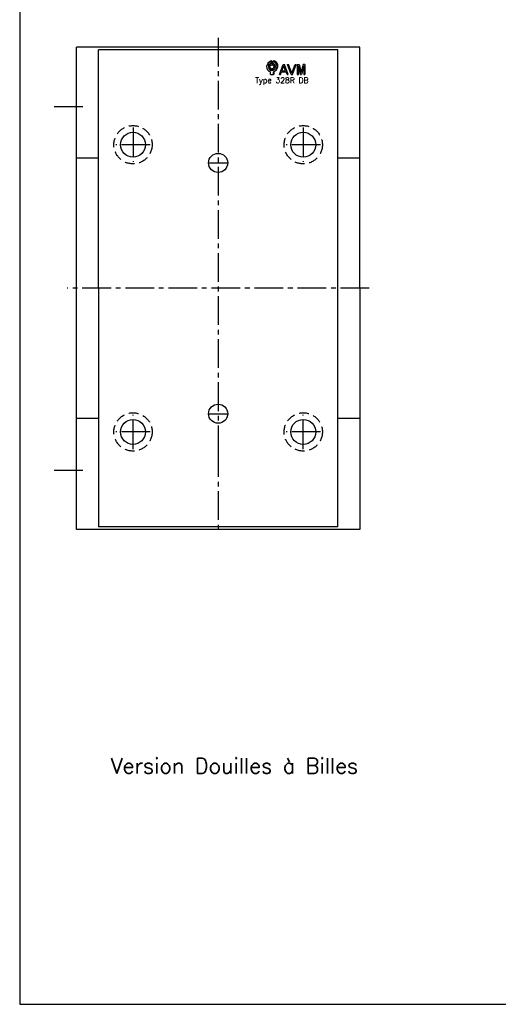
# Model space of a CAD drawing. Extents: x -96 to 526, y -694 to 247.
# Tile 1 of 3: x -96 to 154, y -694 to -180. Entities that reach past the tile are written whole.
import ezdxf

# ---------------------------------------------------------------- set-up
doc = ezdxf.new("R2010")
doc.units = 0
doc.header["$LTSCALE"] = 20
doc.linetypes.add('AXES2', pattern=[1.125, 0.75, -0.125, 0.125, -0.125])
doc.linetypes.add('CACHE', pattern=[0.375, 0.25, -0.125])
for name, color, linetype in [('AXES', 1, 'AXES2'), ('CACHES', 2, 'CACHE'), ('FIN', 4, 'CONTINUOUS'), ('FORT', 7, 'CONTINUOUS'), ('OBJETS', 3, 'CONTINUOUS')]:
    doc.layers.add(name, color=color, linetype=linetype)
doc.styles.add('ROMANS', font='romans')

# ---------------------------------------------------------------- blocks, each defined once
blk = doc.blocks.new('ACAD0130')
at = {"layer": 'OBJETS', "color": 8}
for p, q in [((-65.317724, 22.849391), (-62.489297, 25.677818)), ((-56.832443, 14.36411), (-54.004016, 17.192537)), ((-54.882696, 28.176025), (-52.054268, 31.004452)), ((-54.882696, 22.063473), (-52.054268, 24.8919)), ((-52.054268, 24.8919), (-52.054268, 31.004452)), ((-48.882696, 28.176025), (-46.054268, 31.004452)), ((-46.932948, 4.464615), (-44.104521, 7.293042)), ((-46.632696, -18.085638), (-43.804268, -15.257211)), ((-43.804268, -15.257211), (-43.804268, -7.782702)), ((-38.447667, -4.020667), (-35.61924, -1.19224))]:
    blk.add_line(p, q, dxfattribs=at)
at = {"layer": 'OBJETS', "color": 1}
for p, q in [((-54.882696, 22.063473), (-54.882696, 28.176025)), ((-48.882696, 22.063473), (-48.882696, 28.176025)), ((-57.132696, -18.085638), (-57.132696, -8.845909)), ((-57.132696, -18.085638), (-46.632696, -18.085638)), ((-46.632696, -18.085638), (-46.632696, -8.845909))]:
    blk.add_line(p, q, dxfattribs=at)
at = {"layer": 'OBJETS', "color": 7}
for p, q in [((-25.186942, -18.085638), (-11.540892, 18.085638)), ((-15.801745, -4.54065), (-9.181959, 13.006267)), ((-11.540892, 18.085638), (-6.823025, 18.085638)), ((-2.562173, -4.54065), (-9.181959, 13.006267)), ((6.823025, -18.085638), (-6.823025, 18.085638)), ((17.469075, -18.085638), (3.823025, 18.085638)), ((3.823025, 18.085638), (8.098212, 18.085638)), ((19.827771, -13.005638), (8.098212, 18.085638)), ((19.827771, -13.005638), (31.55733, 18.085638)), ((22.186467, -18.085638), (35.832518, 18.085638)), ((31.55733, 18.085638), (35.832518, 18.085638)), ((39.236893, 18.085638), (39.236893, -18.085638)), ((39.236893, 18.085638), (46.0746, 18.085638)), ((43.236893, 13.006267), (43.236893, -18.085638)), ((43.236893, 13.006267), (51.12777, -18.085638)), ((46.0746, 18.085638), (53.12777, -9.705505)), ((60.18094, 18.085638), (53.12777, -9.705505)), ((63.018647, 13.006267), (55.12777, -18.085638)), ((67.018647, 18.085638), (60.18094, 18.085638)), ((63.018647, 13.006267), (63.018647, -18.085638)), ((67.018647, 18.085638), (67.018647, -18.085638)), ((-25.186942, -18.085638), (-20.911755, -18.085638)), ((-20.911755, -18.085638), (-17.310793, -8.54065)), ((-17.310793, -8.54065), (-1.053124, -8.54065)), ((-15.801745, -4.54065), (-2.562173, -4.54065)), ((2.547838, -18.085638), (-1.053124, -8.54065)), ((2.547838, -18.085638), (6.823025, -18.085638)), ((17.469075, -18.085638), (22.186467, -18.085638)), ((39.236893, -18.085638), (43.236893, -18.085638)), ((51.12777, -18.085638), (55.12777, -18.085638)), ((63.018647, -18.085638), (67.018647, -18.085638))]:
    blk.add_line(p, q, dxfattribs=at)
at = {"layer": 'OBJETS', "color": 1}
blk.add_circle((-51.882696, 9.414362), 7, dxfattribs=at)
for radius, start, end in [(19, 99.08472, 253.959558), (13, 103.342364, 76.657636), (19, 286.040442, 80.91528)]:
    blk.add_arc((-51.882696, 9.414362), radius, start, end, dxfattribs=at)
at = {"layer": 'OBJETS', "color": 8}
for radius, start, end in [(19, 99.08472, 135), (13, 143.849883, 306.150117), (7, 315, 135), (19, 315, 80.91528)]:
    blk.add_arc((-49.054268, 12.242789), radius, start, end, dxfattribs=at)

msp = doc.modelspace()

# ---------------------------------------------------------------- linework, layer by layer
at = {"layer": 'AXES'}
for p, q in [((-77.674296, -224.909986), (-61.007629, -224.909986)), ((-36.495827, -235.909986), (-36.495827, -253.909986)), ((52.504173, -235.909986), (52.504173, -253.909986)), ((-27.495827, -244.909986), (-45.495827, -244.909986)), ((61.504173, -244.909986), (43.504173, -244.909986)), ((3.004173, -254.409986), (13.004173, -254.409986)), ((3.004173, -385.409986), (13.004173, -385.409986)), ((-36.495827, -403.909986), (-36.495827, -385.909986)), ((52.504173, -403.909986), (52.504173, -385.909986)), ((-27.495827, -394.909986), (-45.495827, -394.909986)), ((61.504173, -394.909986), (43.504173, -394.909986)), ((-77.674296, -414.909986), (-61.007629, -414.909986))]:
    msp.add_line(p, q, dxfattribs=at)
for points in [[(8.004173, -189.010378), (8.004173, -403.409986), (8.004173, -447.879742)], [(87.004173, -319.909986), (-70.995827, -319.909986)]]:
    msp.add_lwpolyline(points, dxfattribs=at)
at = {"layer": 'CACHES'}
for centre in [(-36.495827, -244.909986), (52.504173, -244.909986), (-36.495827, -394.909986), (52.504173, -394.909986)]:
    msp.add_circle(centre, 10, dxfattribs=at)
at = {"layer": 'FIN'}
msp.add_lwpolyline([(-95.736567, 247.421491), (-95.736567, -693.887549), (525.637445, -693.887549), (525.637445, 247.421491)], close=True, dxfattribs=at)
at = {"layer": 'FORT'}
for p, q in [((-54.495827, -251.909986), (-65.995827, -251.909986)), ((82.004173, -251.909986), (70.504173, -251.909986)), ((-54.495827, -387.909986), (-65.995827, -387.909986)), ((82.004173, -387.909986), (70.504173, -387.909986))]:
    msp.add_line(p, q, dxfattribs=at)
for points in [[(-65.995827, -445.909986), (-65.995827, -393.409986), (-65.995827, -319.909986), (-65.995827, -246.409986), (-65.995827, -193.909986)], [(82.004173, -193.909986), (-65.995827, -193.909986)], [(-54.495827, -319.909986), (-54.495827, -195.909986), (-54.495827, -195.409986)], [(70.504173, -195.409986), (-54.495827, -195.409986)], [(70.504173, -444.409986), (70.504173, -319.909986), (70.504173, -195.409986)], [(82.004173, -319.909986), (82.004173, -193.909986)], [(-54.495827, -319.909986), (-54.495827, -443.909986), (-54.495827, -444.409986)], [(82.004173, -319.909986), (82.004173, -445.909986)], [(82.004173, -445.909986), (-65.995827, -445.909986)], [(70.504173, -444.409986), (-54.495827, -444.409986)]]:
    msp.add_lwpolyline(points, dxfattribs=at)
for centre, radius in [((-36.495827, -244.909986), 6.5), ((52.504173, -244.909986), 6.5), ((8.004173, -254.409986), 5), ((8.004173, -385.409986), 5), ((-36.495827, -394.909986), 6.5), ((52.504173, -394.909986), 6.5)]:
    msp.add_circle(centre, radius, dxfattribs=at)

# ---------------------------------------------------------------- block references
at = {"layer": 'FORT', "xscale": 0.1452, "yscale": 0.1452, "zscale": 0.1452}
msp.add_blockref('ACAD0130', (43.651625, -205.577427), dxfattribs=at)

# ---------------------------------------------------------------- texts
at = {"layer": 'FIN', "style": 'ROMANS'}
for s, height, p in [('Type 328R DB', 2.904, (27.421491, -212.67407)), ('Version Douilles à Billes', 8, (-48.057597, -573.326067))]:
    msp.add_text(s, height=height, dxfattribs=at).set_placement(p)

doc.saveas('drawing.dxf')
